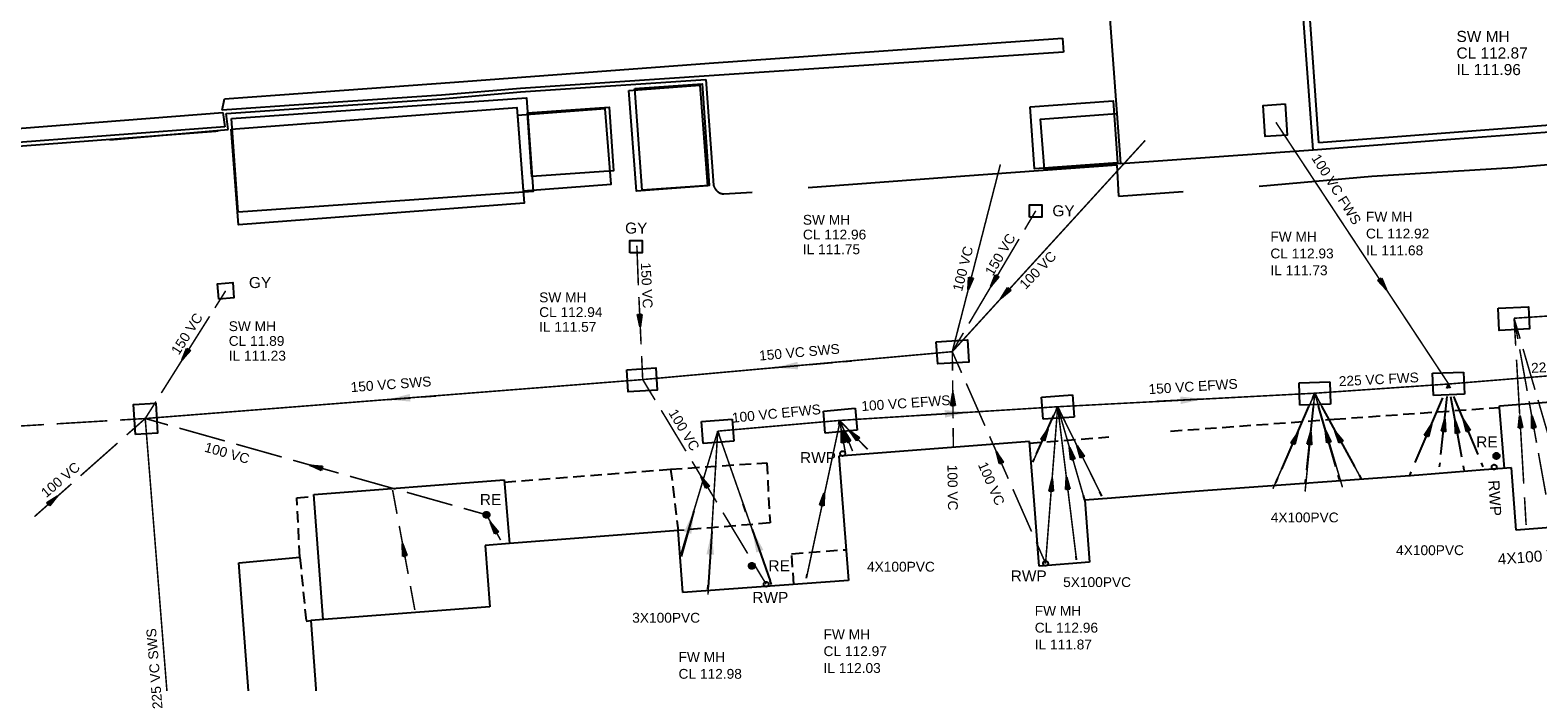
# Model space of a CAD drawing. Extents: x 14683 to 402730, y 286898 to 590920.
# Tile 18 of 39: x 154084 to 203205, y 485151 to 506364. Entities that reach past the tile are written whole.
import ezdxf

# ---------------------------------------------------------------- set-up
doc = ezdxf.new("R2010")
doc.units = 0
doc.header["$LTSCALE"] = 1500
doc.header["$MEASUREMENT"] = 0
for name, pattern in [('01-SITE PLAN$0$ECL-001', [100, 50, 0, 50]), ('01-SITE PLAN$0$HIDDEN', [0.375, 0.25, -0.125]), ('CENTRE', [2, 1.25, -0.25, 0.25, -0.25]), ('DASHED', [0.75, 0.5, -0.25]), ('ECL-001', [100, 50, 0, 50])]:
    doc.linetypes.add(name, pattern=pattern)
doc.layers.get('0').update_dxf_attribs({"linetype": 'CONTINUOUS'})
for name, color, linetype in [('01-SITE PLAN$0$_NIBSC_A site plan', 7, 'CONTINUOUS'), ('_NIBSC_PH efws', 10, 'CENTRE'), ('_NIBSC_PH efws manholes', 10, 'CONTINUOUS'), ('_NIBSC_PH efws text', 10, 'CONTINUOUS'), ('_NIBSC_PH rodding eye', 7, 'CONTINUOUS'), ('_NIBSC_PH rwp svp', 210, 'CONTINUOUS'), ('_NIBSC_PH sws', 160, 'DASHED'), ('_NIBSC_PH sws gulley', 210, 'CONTINUOUS'), ('_NIBSC_PH sws manholes', 160, 'CONTINUOUS'), ('_NIBSC_PH sws text', 160, 'CONTINUOUS'), ('Xref', 7, 'CONTINUOUS')]:
    doc.layers.add(name, color=color, linetype=linetype)
doc.styles.add('01-SITE PLAN$0$Standard', font='arial.ttf')
doc.styles.get("Standard").update_dxf_attribs({"font": 'arial.ttf'})
doc.dimstyles.new('NIBSC 1-200', dxfattribs={"dimscale": 300, "dimtxt": 2.5, "dimasz": 2.5, "dimexe": 1.25, "dimexo": 0.625, "dimtad": 1, "dimdec": 0, "dimdsep": 46, "dimtxsty": 'Standard', "dimcen": 2.5, "dimclrd": 256, "dimclre": 256, "dimadec": 0, "dimazin": 0, "dimtfac": 1, "dimtdec": 0, "dimtmove": 0, "dimatfit": 2, "dimfxl": 1, "dimlwd": -1, "dimlwe": -1, "dimarcsym": 0})

# ---------------------------------------------------------------- blocks, each defined once
blk = doc.blocks.new('ECBL96')
at = {"color": 0, "linetype": 'ByBlock'}
for points in [[(-0.17188, -0.5), (0, 0.5), (0.17188, -0.5), (-0.17188, -0.5)], [(0, 0.5), (-0.09375, -0.5), (0, -0.5), (0, 0.5), (0.07813, -0.5)]]:
    blk.add_lwpolyline(points, dxfattribs=at)
blk = doc.blocks.new('ECL-021-42')
at = {"layer": '_NIBSC_PH efws', "color": 1, "xscale": 0.4, "yscale": 0.4, "zscale": 0.4, "rotation": 348.12034}
blk.add_blockref('ECBL96', (521690.206, 200375.237), dxfattribs=at)
blk = doc.blocks.new('ECL-021-44')
at = {"layer": '_NIBSC_PH efws', "color": 1, "xscale": 0.4, "yscale": 0.4, "zscale": 0.4, "rotation": 10.18912}
blk.add_blockref('ECBL96', (521690.84, 200377.281), dxfattribs=at)
blk = doc.blocks.new('ECL-021-46')
at = {"layer": '_NIBSC_PH efws', "color": 1, "xscale": 0.4, "yscale": 0.4, "zscale": 0.4, "rotation": 44.13569}
blk.add_blockref('ECBL96', (521691.203, 200377.333), dxfattribs=at)
blk = doc.blocks.new('ECL-023-47')
at = {"layer": '_NIBSC_PH efws', "color": 1, "linetype": 'Continuous'}
for p, q in [((521697.1635, 200376.7183), (521697.7305, 200377.9797)), ((521697.8115, 200378.1599), (521697.852, 200378.25)), ((521697.042, 200376.448), (521697.0825, 200376.5381))]:
    blk.add_line(p, q, dxfattribs=at)
blk = doc.blocks.new('ECL-021-48')
at = {"layer": '_NIBSC_PH efws', "color": 1, "xscale": 0.4, "yscale": 0.4, "zscale": 0.4, "rotation": 335.79606}
blk.add_blockref('ECBL96', (521697.447, 200377.349), dxfattribs=at)
blk = doc.blocks.new('ECL-021-50')
at = {"layer": '_NIBSC_PH efws', "color": 1, "xscale": 0.4, "yscale": 0.4, "zscale": 0.4, "rotation": 355.58067}
blk.add_blockref('ECBL96', (521697.655, 200375.701), dxfattribs=at)
blk = doc.blocks.new('ECL-021-52')
at = {"layer": '_NIBSC_PH efws', "color": 1, "xscale": 0.4, "yscale": 0.4, "zscale": 0.4, "rotation": 7.02312}
blk.add_blockref('ECBL96', (521698.159, 200375.758), dxfattribs=at)
blk = doc.blocks.new('ECL-021-54')
at = {"layer": '_NIBSC_PH efws', "color": 1, "xscale": 0.4, "yscale": 0.4, "zscale": 0.4, "rotation": 16.12423}
blk.add_blockref('ECBL96', (521698.292, 200376.728), dxfattribs=at)
blk = doc.blocks.new('ECL-021-56')
at = {"layer": '_NIBSC_PH efws', "color": 1, "xscale": 0.4, "yscale": 0.4, "zscale": 0.4, "rotation": 26.32862}
blk.add_blockref('ECBL96', (521698.573, 200376.793), dxfattribs=at)
blk = doc.blocks.new('ECL-021-58')
at = {"layer": '_NIBSC_PH efws', "color": 1, "xscale": 0.4, "yscale": 0.4, "zscale": 0.4, "rotation": 354.0194}
blk.add_blockref('ECBL96', (521706.074, 200377.22), dxfattribs=at)
blk = doc.blocks.new('ECL-021-60')
at = {"layer": '_NIBSC_PH efws', "color": 1, "xscale": 0.4, "yscale": 0.4, "zscale": 0.4, "rotation": 336.51725}
blk.add_blockref('ECBL96', (521705.595, 200377.233), dxfattribs=at)
blk = doc.blocks.new('ECL-021-62')
at = {"layer": '_NIBSC_PH efws', "color": 1, "xscale": 0.4, "yscale": 0.4, "zscale": 0.4, "rotation": 15.95616}
blk.add_blockref('ECBL96', (521706.63, 200377.284), dxfattribs=at)
blk = doc.blocks.new('ECL-023-63')
at = {"layer": '_NIBSC_PH efws', "color": 1, "linetype": 'Continuous'}
for p, q in [((521706.3045, 200378.5494), (521706.228, 200378.69)), ((521707.5285, 200376.2998), (521706.4575, 200378.2682)), ((521707.758, 200375.878), (521707.6815, 200376.0186))]:
    blk.add_line(p, q, dxfattribs=at)
blk = doc.blocks.new('ECL-021-64')
at = {"layer": '_NIBSC_PH efws', "color": 1, "xscale": 0.4, "yscale": 0.4, "zscale": 0.4, "rotation": 28.55047}
blk.add_blockref('ECBL96', (521706.993, 200377.284), dxfattribs=at)
blk = doc.blocks.new('ECL-021-66')
at = {"layer": '_NIBSC_PH efws', "color": 1, "xscale": 0.4, "yscale": 0.4, "zscale": 0.4, "rotation": 336.9487}
blk.add_blockref('ECBL96', (521709.95, 200377.486), dxfattribs=at)
blk = doc.blocks.new('ECL-021-68')
at = {"layer": '_NIBSC_PH efws', "color": 1, "xscale": 0.4, "yscale": 0.4, "zscale": 0.4, "rotation": 353.7344600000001}
blk.add_blockref('ECBL96', (521710.442, 200377.642), dxfattribs=at)
blk = doc.blocks.new('ECL-021-70')
at = {"layer": '_NIBSC_PH efws', "color": 1, "xscale": 0.4, "yscale": 0.4, "zscale": 0.4, "rotation": 10.24361}
blk.add_blockref('ECBL96', (521710.843, 200377.59), dxfattribs=at)
blk = doc.blocks.new('ECL-021-72')
at = {"layer": '_NIBSC_PH efws', "color": 1, "xscale": 0.4, "yscale": 0.4, "zscale": 0.4, "rotation": 22.70432}
blk.add_blockref('ECBL96', (521711.154, 200377.642), dxfattribs=at)
blk = doc.blocks.new('ECL-021-112')
at = {"layer": '_NIBSC_PH efws', "color": 1, "xscale": 0.4, "yscale": 0.4, "zscale": 0.4, "rotation": 207.52141}
blk.add_blockref('ECBL96', (521709.29, 200381.485), dxfattribs=at)
blk = doc.blocks.new('ECBL18')
at = {"color": 0, "linetype": 'ByBlock'}
for points in [[(-0.5, -0.03125), (-0.5, 0.03125), (-0.48438, 0.125), (-0.45313, 0.21875), (-0.40625, 0.29688), (-0.35938, 0.35938), (-0.29688, 0.40625), (-0.21875, 0.45313), (-0.125, 0.48438), (-0.03125, 0.5), (0.03125, 0.5), (0.125, 0.48438), (0.21875, 0.45313), (0.29688, 0.40625), (0.35938, 0.35938), (0.40625, 0.29688), (0.45313, 0.21875), (0.48438, 0.125), (0.5, 0.03125), (0.5, -0.03125), (0.48438, -0.125), (0.45313, -0.21875), (0.40625, -0.29688), (0.35938, -0.35938), (0.29688, -0.40625), (0.21875, -0.45313), (0.125, -0.48438), (0.03125, -0.5), (-0.03125, -0.5), (-0.125, -0.48438), (-0.21875, -0.45313), (-0.29688, -0.40625), (-0.35938, -0.35938), (-0.40625, -0.29688), (-0.45313, -0.21875), (-0.48438, -0.125), (-0.5, -0.04688)], [(-0.4375, 0.07813), (0.42188, 0.07813)], [(-0.40625, 0.1875), (0.40625, 0.1875)], [(-0.32813, 0.29688), (0.32813, 0.29688)], [(-0.23438, 0.39063), (0.23438, 0.39063)], [(-0.45313, -0.01563), (0.4375, -0.01563)], [(-0.4375, -0.10938), (0.42188, -0.10938)], [(-0.40625, -0.21875), (0.40625, -0.21875)], [(-0.32813, -0.3125), (0.32813, -0.3125)], [(-0.23438, -0.42188), (0.17188, -0.42188)]]:
    blk.add_lwpolyline(points, dxfattribs=at)
blk = doc.blocks.new('ECBL2')
at = {"color": 0, "linetype": 'ByBlock'}
blk.add_lwpolyline([(-0.5, -0.03125), (-0.5, 0.03125), (-0.48438, 0.125), (-0.45313, 0.21875), (-0.40625, 0.29688), (-0.35938, 0.35938), (-0.29688, 0.40625), (-0.21875, 0.45313), (-0.125, 0.48438), (-0.03125, 0.5), (0.03125, 0.5), (0.125, 0.48438), (0.21875, 0.45313), (0.29688, 0.40625), (0.35938, 0.35938), (0.40625, 0.29688), (0.45313, 0.21875), (0.48438, 0.125), (0.5, 0.03125), (0.5, -0.03125), (0.48438, -0.125), (0.45313, -0.21875), (0.40625, -0.29688), (0.35938, -0.35938), (0.29688, -0.40625), (0.21875, -0.45313), (0.125, -0.48438), (0.03125, -0.5), (-0.03125, -0.5), (-0.125, -0.48438), (-0.21875, -0.45313), (-0.29688, -0.40625), (-0.35938, -0.35938), (-0.40625, -0.29688), (-0.45313, -0.21875), (-0.48438, -0.125), (-0.5, -0.04688)], dxfattribs=at)
blk = doc.blocks.new('ECBL29')
at = {"color": 0, "linetype": 'ByBlock'}
blk.add_lwpolyline([(-0.5, -0.5), (-0.5, 0.5), (0.5, 0.5), (0.5, -0.5), (-0.5, -0.5)], dxfattribs=at)
blk = doc.blocks.new('01-SITE PLAN')
at = {"layer": '01-SITE PLAN$0$_NIBSC_A site plan', "linetype": '01-SITE PLAN$0$ECL-001'}
for points in [[(754336, 236608), (758956, 236974), (765560, 237462), (765528, 237900), (765308, 237884), (765324, 237664), (754518, 236842), (753696, 248426), (764480, 249240), (765328, 237886)], [(753586, 246716), (747308, 246240), (748058, 236164), (754336, 236608), (753586, 246716)], [(718866, 238270), (720668, 238402), (726362, 238820), (734654, 239430), (746170, 240250), (746202, 239790), (734654, 239024), (728504, 238614), (725938, 238388), (721596, 238094), (718794, 237902), (718866, 238270)], [(685072, 235062), (689600, 235582), (694706, 235910), (700254, 236366), (705170, 236760), (718805, 237831), (718871, 237361), (706530, 236430), (700540, 235950), (695062, 235468), (690442, 235182), (685484, 234800), (685124, 234760), (685072, 235062)], [(752576, 235434), (756248, 235754), (760834, 236042), (765412, 236408), (770954, 236816), (776414, 237216), (781906, 237628)], [(737878, 235384), (742990, 235762), (747942, 236126), (747996, 235108), (750094, 235258)], [(760564, 226242), (760404, 228226), (760400, 228274), (765824, 228702), (766130, 224624)], [(768726, 224818), (760946, 224236), (760794, 226260), (759906, 226192), (757774, 226018), (750904, 225520), (749910, 225442), (747766, 225274), (746890, 225206), (747046, 223192), (745402, 223064), (745244, 225194), (745090, 227118), (738882, 226646), (739190, 222598), (733802, 222206), (733646, 224220), (728152, 223794), (727354, 223732), (727504, 221734), (721680, 221296), (722102, 215584)], [(722080, 221326), (721774, 225392), (727974, 225874), (728118, 224192), (728152, 223794)]]:
    blk.add_lwpolyline(points, dxfattribs=at)
for points in [[(706530, 236314), (718585, 237224), (718662, 237230), (715131, 236936), (718985, 237278), (718918, 237796), (721604, 237980), (725946, 238272), (728512, 238498), (734548, 238902), (734796, 235460, 0.04698), (734827, 235384, 0.05014), (734870, 235317, 0.04949), (734927, 235259, 0.01554), (734948, 235242, 0.0477), (735000, 235210, 0.05025), (735056, 235190, 0.04895), (735116, 235181, 0.01526), (735136, 235180), (736060, 235236, 0.01526)], [(712314, 217342), (712714, 212074), (713088, 207514), (713410, 202962), (713546, 200666), (716518, 200856), (719138, 201066), (718902, 204362), (718636, 208046), (718252, 213472), (717954, 217796, -0.04933), (717963, 217871, -0.04597), (717981, 217929, -0.04759), (718009, 217984, -0.03677), (718040, 218024, -0.05299), (718092, 218071, -0.0485), (718140, 218100, -0.04911), (718194, 218120, -0.03711), (718240, 218128), (719702, 218288), (719328, 223172), (721322, 223356, -0.03711)]]:
    blk.add_lwpolyline(points, format="xyb", dxfattribs=at)
at = {"layer": '01-SITE PLAN$0$_NIBSC_A site plan'}
for points in [[(732236, 238609), (734428, 238762), (734660, 235451), (732467, 235298)], [(719091, 237635), (728702, 238307), (728916, 235251), (719305, 234579)], [(732043, 238545), (734347, 238720), (734596, 235446), (732292, 235271)], [(719080, 237288), (728388, 237996), (728625, 234880), (719317, 234172)], [(728594, 235275), (731458, 235492), (731271, 237950), (728407, 237732)], [(728736, 237817), (731397, 238003), (731542, 235927), (728881, 235741)], [(745111, 238016), (747823, 238206), (747964, 236189), (745253, 235999)], [(748058, 236164), (745578, 235975), (745454, 237611), (747934, 237800)]]:
    blk.add_lwpolyline(points, close=True, dxfattribs=at)
at = {"layer": '01-SITE PLAN$0$_NIBSC_A site plan', "linetype": '01-SITE PLAN$0$HIDDEN'}
for points in [[(749688, 227456), (755020, 227844), (760404, 228226)], [(745094, 227064), (747680, 227270)], [(727980, 225794), (733400, 226218), (736530, 226424), (736640, 224468), (733646, 224220)], [(733400, 226218), (733646, 224220)], [(721322, 223356), (721218, 225286), (721778, 225328)], [(737414, 222468), (737342, 223466), (739114, 223596)], [(721324, 223340), (721524, 221266), (721680, 221296)]]:
    blk.add_lwpolyline(points, dxfattribs=at)
at = {"layer": '01-SITE PLAN$0$_NIBSC_A site plan', "style": '01-SITE PLAN$0$Standard', "flags": 3}
blk.add_attdef('ISI_MICROGDS_OBJECT_NAME', (687240, 149030), '', height=0.05, rotation=4.169, dxfattribs=at)

msp = doc.modelspace()

# ---------------------------------------------------------------- linework, layer by layer
at = {"layer": '_NIBSC_PH efws', "color": 1, "linetype": 'Continuous'}
for p, q in [((200235, 494696), (200299, 494846)), ((200285, 494711), (200299, 494846)), ((200356, 494711), (200299, 494846)), ((200325, 494706), (200299, 494846)), ((195874, 494401), (195937, 494546)), ((195922, 494399), (195937, 494546)), ((195978, 494406), (195937, 494546)), ((199211, 492289), (200107, 494395)), ((200048, 492555), (200255, 494442)), ((200730, 492466), (200375, 494426)), ((201258, 492555), (200469, 494442)), ((187552, 493979), (187561, 494106)), ((187577, 493982), (187561, 494106)), ((187634, 493961), (187561, 494106)), ((187605, 493954), (187561, 494106)), ((194861, 492069), (195748, 494109)), ((195676, 492047), (195891, 494105)), ((196621, 492156), (196058, 494124)), ((176478, 493184), (176485, 493312)), ((176529, 493187), (176485, 493312)), ((180428, 493532), (180455, 493660)), ((200003, 492150), (200018, 492285)), ((201427, 492150), (201371, 492285)), ((187884, 491490), (187853, 491739)), ((194671, 491632), (194735, 491778)), ((195629, 491606), (195645, 491753)), ((196741, 491734), (196701, 491875)), ((199019, 491838), (199083, 491989)), ((200805, 492046), (200780, 492186)), ((179888, 490965), (179942, 491222)), ((187355, 491430), (187374, 491685)), ((189003, 491192), (188931, 491338)), ((177405, 490690), (177318, 490940)), ((188441, 491062), (188397, 491214)), ((187167, 489008), (187177, 489136)), ((188175, 489122), (188160, 489247)), ((176167, 488164), (176175, 488293)), ((178237, 488318), (178194, 488443)), ((179375, 488526), (179402, 488655))]:
    msp.add_line(p, q, dxfattribs=at)
at = {"layer": '_NIBSC_PH efws', "const_width": 50}
for points in [[(194670, 503366), (200299, 494846)], [(198082, 498206), (198236, 497970)], [(187561, 494106), (195937, 494546), (200299, 494846), (206221, 495328), (208483, 495514), (212063, 495820), (218041, 496306), (223591, 496758)], [(195937, 494546), (194573, 491434)], [(195937, 494546), (195622, 491346)], [(195937, 494546), (196840, 491484)], [(195937, 494546), (197467, 491734)], [(176485, 493312), (180455, 493660), (187561, 494106)], [(180643, 492614), (180455, 493660)], [(181369, 492718), (180455, 493660)], [(187561, 494106), (186751, 492304)], [(187561, 494106), (187167, 489008)], [(187561, 494106), (188175, 489122)], [(187561, 494106), (188441, 491062)], [(187561, 494106), (189003, 491192)], [(175289, 489314), (176485, 493312)], [(176485, 493312), (176167, 487986)], [(176455, 493211), (176485, 493312)], [(176485, 493312), (178237, 488318)], [(180473, 493642), (179375, 488526)], [(180879, 492663), (180472, 493645)]]:
    msp.add_lwpolyline(points, dxfattribs=at)
at = {"layer": '_NIBSC_PH efws manholes'}
msp.add_lwpolyline([(194973, 503961), (195037, 502947), (194319, 502901), (194255, 503915), (194973, 503961)], dxfattribs=at)
at = {"layer": '_NIBSC_PH efws manholes', "linetype": 'ECL-001'}
for points in [[(200813, 494518), (199803, 494474), (199771, 495194), (200783, 495236), (200813, 494518)], [(195427, 494880), (196431, 494912), (196455, 494192), (195449, 494160), (195427, 494880)], [(187039, 494422), (188049, 494488), (188097, 493770), (187085, 493702), (187039, 494422)], [(175959, 493622), (176957, 493700), (177013, 492982), (176015, 492904), (175959, 493622)], [(179927, 493966), (180961, 494056), (181023, 493338), (179989, 493248), (179927, 493966)]]:
    msp.add_lwpolyline(points, dxfattribs=at)
at = {"layer": '_NIBSC_PH sws', "const_width": 50}
for points in [[(184127, 495898), (190411, 502774)], [(184127, 495898), (185694, 501993)], [(186847, 500484), (186485, 499873)], [(186303, 499567), (185578, 498344)], [(173851, 499348), (173899, 498059)], [(233359, 498642), (215919, 497870), (202431, 496986)], [(160453, 497878), (160104, 497324)], [(173917, 497675), (173988, 496141)], [(185397, 498038), (184671, 496815)], [(159929, 497047), (159231, 495939)], [(184352, 496784), (184127, 495898)], [(202626, 496321), (202431, 496986)], [(202553, 496311), (202431, 496986)], [(202484, 496089), (202431, 496986)], [(184490, 496510), (184127, 495898)], [(184127, 495898), (174041, 494990), (157833, 493722)], [(159056, 495662), (158357, 494553)], [(174006, 495757), (174041, 494990)], [(184135, 495278), (184127, 495898)], [(184431, 495209), (184127, 495898)], [(202614, 493847), (202510, 495641)], [(202858, 494623), (202614, 495973)], [(203113, 494659), (202723, 495989)], [(174444, 494324), (174041, 494990)], [(184153, 493727), (184138, 494968)], [(185191, 493487), (184583, 494865)], [(158183, 494276), (157833, 493722)], [(203163, 492935), (202919, 494285)], [(203599, 492997), (203210, 494327)], [(154949, 493550), (156597, 493648)], [(157009, 493673), (157833, 493722)], [(157232, 493190), (157833, 493722)], [(157833, 493722), (159529, 472444)], [(158575, 493513), (157833, 493722)], [(175449, 492659), (174645, 493991)], [(152888, 493427), (154537, 493525)], [(160428, 492991), (158945, 493409)], [(184163, 492796), (184156, 493417)], [(202745, 491605), (202641, 493399)], [(155728, 491860), (156931, 492924)], [(162281, 492469), (160798, 492887)], [(185951, 491764), (185343, 493142)], [(164134, 491946), (162651, 492364)], [(176455, 490994), (175650, 492326)], [(203468, 491247), (203224, 492597)], [(165987, 491424), (164504, 491842)], [(154224, 490529), (155427, 491593)], [(166037, 490617), (165891, 491398)], [(167840, 490902), (166357, 491320)], [(186711, 490042), (186103, 491420)], [(168951, 490588), (168210, 490797)], [(202823, 490260), (202771, 491157)], [(166400, 488663), (166109, 490226)], [(169411, 489768), (168951, 490588)], [(177460, 489329), (176656, 490661)], [(187167, 489008), (186863, 489697)], [(178063, 488330), (177661, 488996)], [(166617, 487490), (166472, 488272)]]:
    msp.add_lwpolyline(points, dxfattribs=at)
at = {"layer": '_NIBSC_PH sws manholes'}
for points in [[(201915, 497312), (202905, 497358), (202937, 496638), (201947, 496592), (201915, 497312)], [(183605, 496216), (184619, 496280), (184665, 495562), (183651, 495498), (183605, 496216)], [(173519, 495308), (174465, 495370), (174513, 494650), (173565, 494588), (173519, 495308)], [(157515, 493202), (157455, 494180), (158173, 494224), (158233, 493246), (157515, 493202)]]:
    msp.add_lwpolyline(points, dxfattribs=at)

# ---------------------------------------------------------------- block references
at = {"layer": '_NIBSC_PH efws'}
for name, p, xscale, yscale, zscale, rotation in [('ECL-021-112', (-499394700, -249982048), 999.9999999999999, 999.9999999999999, 999.9999999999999, 5.616637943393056), ('ECL-021-44', (-466712743, -306627218), 999.9999999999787, 999.9999999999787, 999.9999999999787, 12.32535399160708)]:
    msp.add_blockref(name, p, dxfattribs=dict(at, xscale=xscale, yscale=yscale, zscale=zscale, rotation=rotation))
at = {"layer": '_NIBSC_PH efws', "xscale": 1000, "yscale": 1000, "zscale": 1000}
for name in ['ECL-023-63', 'ECL-023-47', 'ECL-021-68', 'ECL-021-72', 'ECL-021-44', 'ECL-021-46', 'ECL-021-48', 'ECL-021-60', 'ECL-021-58', 'ECL-021-62', 'ECL-021-64', 'ECL-021-66', 'ECL-021-70', 'ECL-021-54', 'ECL-021-56', 'ECL-021-50', 'ECL-021-52', 'ECL-021-42']:
    msp.add_blockref(name, (-521510291, -199884144), dxfattribs=at)
at = {"layer": '_NIBSC_PH rodding eye', "xscale": 200, "yscale": 200, "zscale": 200}
for p in [(201855, 492504), (168951, 490588), (177597, 488926)]:
    msp.add_blockref('ECBL18', p, dxfattribs=at)
at = {"layer": '_NIBSC_PH rwp svp', "xscale": 160, "yscale": 160, "zscale": 160}
for p in [(180557, 492582), (180557, 492582), (201781, 492142), (201781, 492142), (187167, 489006), (187167, 489006), (178063, 488328), (178063, 488328)]:
    msp.add_blockref('ECBL2', p, dxfattribs=at)
at = {"layer": '_NIBSC_PH sws'}
for p, xscale, yscale, zscale, rotation in [((184689, 498113), 399.9999999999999, 399.9999999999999, 399.9999999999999, 165.76308), ((185487, 498191), 400, 400, 400, 149.32742), ((185853, 497792), 400, 400, 400, 138.5037633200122), ((173952, 496908), 399.9999999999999, 399.9999999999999, 399.9999999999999, 182.65676), ((159143, 495800), 400, 400, 400, 147.7721), ((184145, 494347), 400.0000000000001, 400.0000000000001, 400.0000000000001, 0.66491), ((202627, 493623), 400, 400, 400, 3.3355), ((203041, 493610), 399.9999999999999, 399.9999999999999, 399.9999999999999, 10.24211), ((163392, 492155), 400.0000000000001, 400.0000000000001, 400.0000000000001, 74.25764000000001), ((185647, 492453), 400.0000000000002, 400.0000000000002, 400.0000000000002, 23.80799), ((176052, 491660), 400, 400, 400, 31.12794), ((154825, 491061), 400, 400, 400, 311.49729), ((169181, 490178), 400, 400, 400, 29.29136), ((169181, 490178), 10, 10, 10, 29.29135999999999), ((166254, 489444), 400.0000000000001, 400.0000000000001, 400.0000000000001, 10.52402)]:
    msp.add_blockref('ECBL96', p, dxfattribs=dict(at, xscale=xscale, yscale=yscale, zscale=zscale, rotation=rotation))
at = {"layer": '_NIBSC_PH sws gulley', "xscale": 400, "yscale": 400, "zscale": 400}
for p in [(186847, 500482), (173823, 499321)]:
    msp.add_blockref('ECBL29', p, dxfattribs=at)
at = {"layer": '_NIBSC_PH sws gulley', "xscale": 499.9999999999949, "yscale": 499.9999999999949, "zscale": 499.9999999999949, "rotation": 4.564608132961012}
msp.add_blockref('ECBL29', (160455, 497878), dxfattribs=at)
at = {"layer": 'Xref'}
msp.add_blockref('01-SITE PLAN', (-558449, 265856), dxfattribs=at)

# ---------------------------------------------------------------- texts
at = {"layer": '_NIBSC_PH efws text', "linetype": 'Continuous'}
for s, rotation, p in [('100 VC FWS', 302.03, (195815, 502207)), ('225 VC FWS', 2.8972, (196728, 494774)), ('225 VC ', 2.8972, (202993, 495207)), ('150 VC EFWS', 3.6515, (190532, 494514)), ('100 VC EFWS', 3.9688, (181177, 493964)), ('100 VC EFWS', 5.6679, (176965, 493584))]:
    msp.add_text(s, height=320, rotation=rotation, dxfattribs=at).set_placement(p)
for s, p in [('FW MH', (197606, 500132)), ('FW MH', (194491, 499483)), ('CL 112.92', (197606, 499583)), ('CL 112.93', (194491, 498935)), ('IL 111.68', (197606, 499035)), ('IL 111.73', (194491, 498386)), ('4X100PVC', (194503, 490342)), ('4X100PVC', (198586, 489276)), ('4X100PVC', (181348, 488738)), ('5X100PVC', (187739, 488237)), ('3X100PVC', (173699, 487077)), ('FW MH', (186814, 487303)), ('FW MH', (179933, 486538)), ('CL 112.96', (186814, 486754)), ('CL 112.97', (179933, 485989)), ('IL 111.87', (186814, 486206)), ('FW MH', (175209, 485800)), ('CL 112.98', (175209, 485251)), ('IL 112.03', (179933, 485441))]:
    msp.add_text(s, height=320, dxfattribs=at).set_placement(p)
at = {"layer": '_NIBSC_PH rodding eye'}
for p in [(201197, 492781), (168734, 490905), (178137, 488748)]:
    msp.add_text('RE', height=360, dxfattribs=at).set_placement(p)
at = {"layer": '_NIBSC_PH rwp svp'}
for p in [(179166, 492269), (179166, 492269), (186031, 488418), (177613, 487717)]:
    msp.add_text('RWP', height=360, dxfattribs=at).set_placement(p)
msp.add_text('RWP', height=360, rotation=273.364, dxfattribs=at).set_placement((201591, 491706))
msp.add_text('RWP', height=360, rotation=273.364, dxfattribs=at).set_placement((201591, 491706))
at = {"layer": '_NIBSC_PH sws gulley'}
for p in [(187387, 500304), (173466, 499741), (161211, 497969)]:
    msp.add_text('GY', height=360, dxfattribs=at).set_placement(p)
at = {"layer": '_NIBSC_PH sws text'}
for s, height, p in [('SW MH', 360, (200555, 505981)), ('CL 112.87', 360, (200555, 505441)), ('IL 111.96', 360, (200555, 504901)), ('SW MH', 320, (179259, 500031)), ('CL 112.96', 320, (179261, 499551)), ('IL 111.75', 320, (179259, 499071)), ('SW MH', 320, (170668, 497506)), ('CL 112.94', 320, (170668, 497026)), ('SW MH', 320, (160554, 496568)), ('IL 111.57', 320, (170668, 496546)), ('CL 11.89', 320, (160554, 496088)), ('IL 111.23', 320, (160554, 495608))]:
    msp.add_text(s, height=height, dxfattribs=at).set_placement(p)
for s, height, rotation, p in [('150 VC', 320, 59.4, (185447, 498341)), ('100 VC', 320, 75.6, (184443, 497837)), ('150 VC', 320, 272.52, (173980, 498791)), ('100 VC', 320, 46.1444, (186513, 497903)), ('150 VC', 320, 57.6, (158926, 495764)), ('150 VC SWS', 320, 5.04, (177848, 495607)), ('150 VC SWS', 320, 4.32, (164539, 494579)), ('100 VC', 320, 300.96, (174869, 493909)), ('100 VC', 320, 344.16, (159739, 492651)), ('100 VC', 320, 40.32, (154605, 491125)), ('100 VC', 320, 293.76, (184955, 492222)), ('100 VC', 320, 293.76, (184955, 492222)), ('100 VC', 320, 270.72, (183969, 492218)), ('100 VC', 320, 270.72, (183969, 492218)), ('4X100 VC', 360, 4.32, (201914, 488963)), ('4X100 VC', 360, 4.32, (201914, 488963)), ('225 VC SWS', 320, 94.68, (158398, 484280))]:
    msp.add_text(s, height=height, rotation=rotation, dxfattribs=at).set_placement(p)

# ---------------------------------------------------------------- leaders
at = {"layer": '_NIBSC_PH efws'}
for points in [[(192310, 494356), (190805, 494277)], [(184633, 493922), (183099, 493826)], [(175711, 490722), (175289, 489231)], [(176290, 490041), (176171, 488229)], [(177609, 490109), (178194, 488443)]]:
    msp.add_leader(points, dimstyle='NIBSC 1-200', override={"dimgap": 0.625, "dimtad": 0}, dxfattribs=at)
at = {"layer": '_NIBSC_PH sws'}
for points in [[(178347, 495378), (180848, 495603)], [(165714, 494339), (167302, 494463)]]:
    msp.add_leader(points, dimstyle='NIBSC 1-200', override={"dimgap": 0.625, "dimtad": 0}, dxfattribs=at)

doc.saveas('drawing.dxf')
